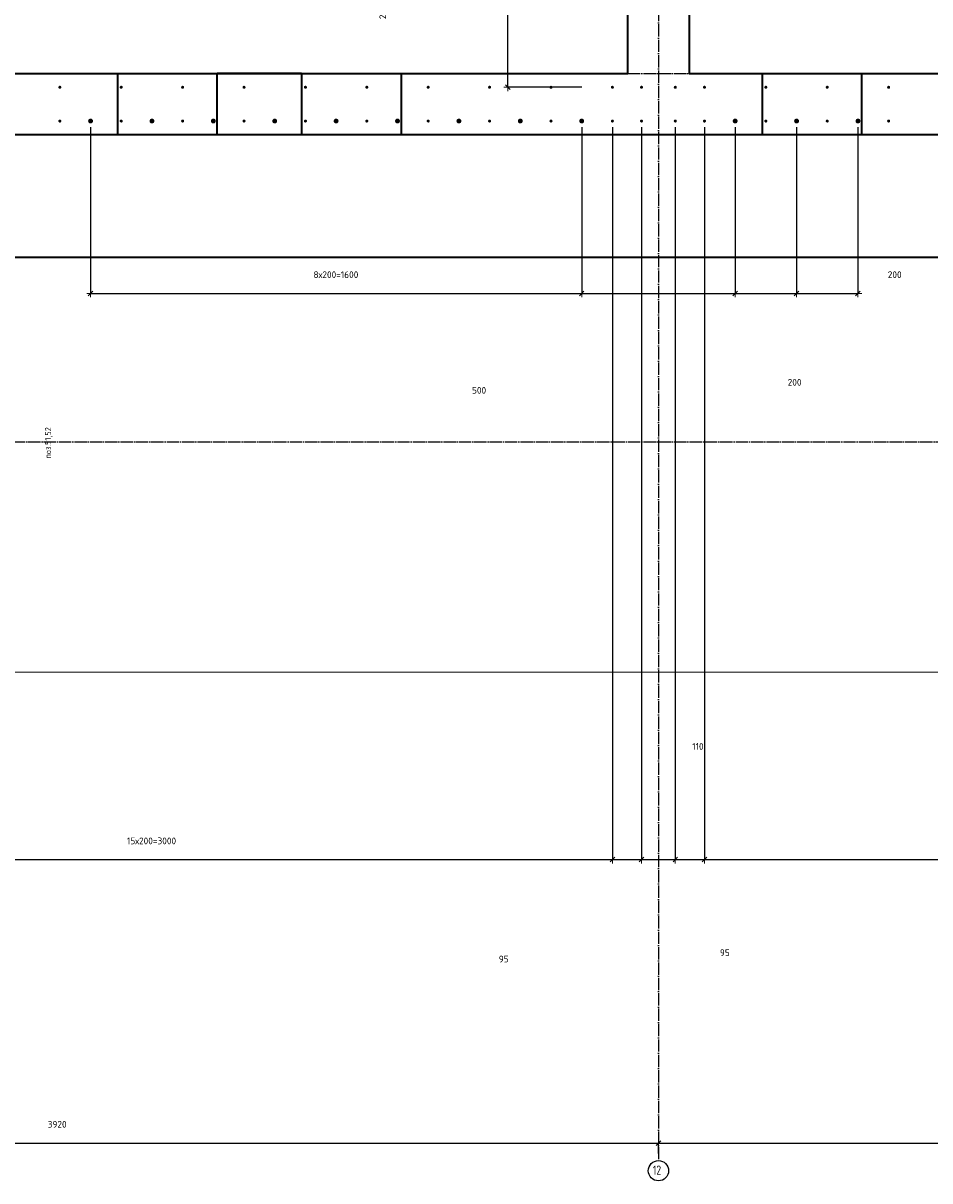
# Model space of a CAD drawing. Header units: millimetres. Extents: x 27309 to 183995, y -852 to 48500.
# Tile 10 of 93: x 133750 to 136704, y 27593 to 31364. Entities that reach past the tile are written whole.
import ezdxf

# ---------------------------------------------------------------- set-up
doc = ezdxf.new("R2010")
doc.units = ezdxf.units.MM
doc.header["$PDMODE"] = 65
for name, pattern in [('______11', [50, 40, -5, 0, -5]), ('______5', [110, 80, -10, 10, -10]), ('________', [0])]:
    doc.linetypes.add(name, pattern=pattern)
for name, color, linetype, lineweight in [('Standard', 7, 'Continuous', 25), ('Арм.стержн. Выпуски', 180, 'Continuous', 35), ('Размерная линия_ общее', 7, 'Continuous', 13)]:
    doc.layers.add(name, color=color, linetype=linetype, lineweight=lineweight)
doc.layers.add('Осевая линия_ общее', color=7, linetype='______5', lineweight=13, true_color=0xa0a0a0)
doc.styles.add('ISOCPEUR', font='ISOCPEUR')
doc.dimstyles.new('DIMSTYLE_3', dxfattribs={"dimtxt": 22, "dimasz": 25, "dimexe": 0, "dimexo": 0, "dimgap": 11, "dimtad": 2, "dimdec": 0, "dimrnd": 5, "dimzin": 12, "dimdsep": 46, "dimtxsty": 'ISOCPEUR', "dimblk1": 'ALL_ML_STRICH', "dimblk2": 'ALL_ML_STRICH', "dimsah": 1, "dimcen": 0, "dimclrd": 7, "dimclre": 256, "dimclrt": 7, "dimadec": 0, "dimazin": 0, "dimtfac": 1, "dimtdec": 0, "dimtix": 1, "dimtmove": 2, "dimatfit": 3, "dimfxl": 0, "dimtzin": 0, "dimlwd": 0, "dimlwe": -3, "dimarcsym": 0})
doc.dimstyles.new('DIMSTYLE_7', dxfattribs={"dimtxt": 22, "dimasz": 25, "dimexe": 0, "dimexo": 0, "dimgap": 11, "dimtad": 0, "dimdec": 0, "dimrnd": 5, "dimzin": 12, "dimdsep": 46, "dimtxsty": 'ISOCPEUR', "dimblk1": 'ALL_ML_STRICH', "dimblk2": 'ALL_ML_STRICH', "dimsah": 1, "dimcen": 0, "dimclrd": 7, "dimclre": 256, "dimclrt": 7, "dimadec": 0, "dimazin": 0, "dimtfac": 1, "dimtdec": 0, "dimtix": 1, "dimtmove": 2, "dimatfit": 3, "dimfxl": 0, "dimtzin": 0, "dimlwd": 0, "dimlwe": -3, "dimarcsym": 0})

# ---------------------------------------------------------------- blocks, each defined once
blk = doc.blocks.new('ALL_ML_STRICH')
at = {"color": 0, "linetype": 'ByBlock', "lineweight": -2}
for p, q in [((-1, 0), (0.5, 0)), ((-0.3, -0.3), (0.3, 0.3)), ((0, -0.5), (0, 0.5))]:
    blk.add_line(p, q, dxfattribs=at)
blk = doc.blocks.new('*D29')
at = {"layer": 'DEFPOINTS', "color": 7, "linetype": 'Continuous', "lineweight": 13, "transparency": 33554687}
for p in [(131900, 27715.7), (131900, 27662.1), (135820, 27662.1)]:
    blk.add_point(p, dxfattribs=at)
at = {"layer": 'Размерная линия_ общее', "color": 253, "linetype": 'Continuous', "lineweight": -2, "true_color": 0xa0a0a0, "transparency": 33554687}
for p, q in [((131900, 27682.1), (131900, 27715.7)), ((135820, 27682.1), (135820, 27715.7))]:
    blk.add_line(p, q, dxfattribs=at)
at = {"layer": 'Размерная линия_ общее', "color": 7, "linetype": 'Continuous', "lineweight": -2, "transparency": 33554687}
blk.add_line((131900, 27715.7), (135820, 27715.7), dxfattribs=at)
at = {"layer": 'Размерная линия_ общее', "color": 7, "linetype": 'Continuous', "lineweight": 13, "transparency": 33554687, "xscale": 25, "yscale": 25, "zscale": 25, "rotation": 180}
blk.add_blockref('ALL_ML_STRICH', (131900, 27715.7), dxfattribs=at)
at = {"layer": 'Размерная линия_ общее', "color": 7, "linetype": 'Continuous', "lineweight": 13, "transparency": 33554687, "xscale": 25, "yscale": 25, "zscale": 25}
blk.add_blockref('ALL_ML_STRICH', (135820, 27715.7), dxfattribs=at)
at = {"layer": 'Размерная линия_ общее', "color": 7, "linetype": 'Continuous', "lineweight": 13, "transparency": 33554687, "insert": (133861.1, 27776.7), "char_height": 22, "width": 88, "attachment_point": 5, "style": 'ISOCPEUR'}
blk.add_mtext('\\A1;{3920}', dxfattribs=at)
blk = doc.blocks.new('*D30')
at = {"layer": 'DEFPOINTS', "color": 7, "linetype": 'Continuous', "lineweight": 13, "transparency": 33554687}
for p in [(135820, 27715.7), (135820, 27662.1), (139740, 27662.1)]:
    blk.add_point(p, dxfattribs=at)
at = {"layer": 'Размерная линия_ общее', "color": 253, "linetype": 'Continuous', "lineweight": -2, "true_color": 0xa0a0a0, "transparency": 33554687}
for p, q in [((135820, 27682.1), (135820, 27715.7)), ((139740, 27682.1), (139740, 27715.7))]:
    blk.add_line(p, q, dxfattribs=at)
at = {"layer": 'Размерная линия_ общее', "color": 7, "linetype": 'Continuous', "lineweight": -2, "transparency": 33554687}
blk.add_line((135820, 27715.7), (139740, 27715.7), dxfattribs=at)
at = {"layer": 'Размерная линия_ общее', "color": 7, "linetype": 'Continuous', "lineweight": 13, "transparency": 33554687, "xscale": 25, "yscale": 25, "zscale": 25, "rotation": 180}
blk.add_blockref('ALL_ML_STRICH', (135820, 27715.7), dxfattribs=at)
at = {"layer": 'Размерная линия_ общее', "color": 7, "linetype": 'Continuous', "lineweight": 13, "transparency": 33554687, "xscale": 25, "yscale": 25, "zscale": 25}
blk.add_blockref('ALL_ML_STRICH', (139740, 27715.7), dxfattribs=at)
at = {"layer": 'Размерная линия_ общее', "color": 7, "linetype": 'Continuous', "lineweight": 13, "transparency": 33554687, "insert": (137781.1, 27776.7), "char_height": 22, "width": 88, "attachment_point": 5, "style": 'ISOCPEUR'}
blk.add_mtext('\\A1;{3920}', dxfattribs=at)
blk = doc.blocks.new('*D83')
at = {"layer": 'DEFPOINTS', "color": 7, "linetype": 'Continuous', "lineweight": 13, "transparency": 33554687}
for p in [(133970, 31045), (135570, 31045), (133970, 30483.4)]:
    blk.add_point(p, dxfattribs=at)
at = {"layer": 'Размерная линия_ общее', "color": 253, "linetype": 'Continuous', "lineweight": -2, "true_color": 0xa0a0a0, "transparency": 33554687}
for p, q in [((133970, 31025), (133970, 30483.4)), ((135570, 31025), (135570, 30483.4))]:
    blk.add_line(p, q, dxfattribs=at)
at = {"layer": 'Размерная линия_ общее', "color": 7, "linetype": 'Continuous', "lineweight": -2, "transparency": 33554687}
blk.add_line((133970, 30483.4), (135570, 30483.4), dxfattribs=at)
at = {"layer": 'Размерная линия_ общее', "color": 7, "linetype": 'Continuous', "lineweight": 13, "transparency": 33554687, "xscale": 25, "yscale": 25, "zscale": 25, "rotation": 180}
blk.add_blockref('ALL_ML_STRICH', (133970, 30483.4), dxfattribs=at)
at = {"layer": 'Размерная линия_ общее', "color": 7, "linetype": 'Continuous', "lineweight": 13, "transparency": 33554687, "xscale": 25, "yscale": 25, "zscale": 25}
blk.add_blockref('ALL_ML_STRICH', (135570, 30483.4), dxfattribs=at)
at = {"layer": 'Размерная линия_ общее', "color": 7, "linetype": 'Continuous', "lineweight": 13, "transparency": 33554687, "insert": (134696.3, 30555.4), "char_height": 22, "width": 1.1, "attachment_point": 1, "line_spacing_factor": 0.60241, "style": 'ISOCPEUR'}
blk.add_mtext('8х200=1600', dxfattribs=at)
blk = doc.blocks.new('*D84')
at = {"layer": 'DEFPOINTS', "color": 7, "linetype": 'Continuous', "lineweight": 13, "transparency": 33554687}
for p in [(135570, 31045), (136070, 31045), (135570, 30483.4)]:
    blk.add_point(p, dxfattribs=at)
at = {"layer": 'Размерная линия_ общее', "color": 253, "linetype": 'Continuous', "lineweight": -2, "true_color": 0xa0a0a0, "transparency": 33554687}
for p, q in [((135570, 31025), (135570, 30483.4)), ((136070, 31025), (136070, 30483.4))]:
    blk.add_line(p, q, dxfattribs=at)
at = {"layer": 'Размерная линия_ общее', "color": 7, "linetype": 'Continuous', "lineweight": -2, "transparency": 33554687}
blk.add_line((135570, 30483.4), (136070, 30483.4), dxfattribs=at)
at = {"layer": 'Размерная линия_ общее', "color": 7, "linetype": 'Continuous', "lineweight": 13, "transparency": 33554687, "xscale": 25, "yscale": 25, "zscale": 25, "rotation": 180}
blk.add_blockref('ALL_ML_STRICH', (135570, 30483.4), dxfattribs=at)
at = {"layer": 'Размерная линия_ общее', "color": 7, "linetype": 'Continuous', "lineweight": 13, "transparency": 33554687, "xscale": 25, "yscale": 25, "zscale": 25}
blk.add_blockref('ALL_ML_STRICH', (136070, 30483.4), dxfattribs=at)
at = {"layer": 'Размерная линия_ общее', "color": 7, "linetype": 'Continuous', "lineweight": 13, "transparency": 33554687, "insert": (135235.7, 30167.9), "char_height": 22, "width": 66, "attachment_point": 5, "style": 'ISOCPEUR'}
blk.add_mtext('\\A1;{500}', dxfattribs=at)
blk = doc.blocks.new('*D85')
at = {"layer": 'DEFPOINTS', "color": 7, "linetype": 'Continuous', "lineweight": 13, "transparency": 33554687}
for p in [(136070, 31045), (136270, 31045), (136070, 30483.4)]:
    blk.add_point(p, dxfattribs=at)
at = {"layer": 'Размерная линия_ общее', "color": 253, "linetype": 'Continuous', "lineweight": -2, "true_color": 0xa0a0a0, "transparency": 33554687}
for p, q in [((136070, 31025), (136070, 30483.4)), ((136270, 31025), (136270, 30483.4))]:
    blk.add_line(p, q, dxfattribs=at)
at = {"layer": 'Размерная линия_ общее', "color": 7, "linetype": 'Continuous', "lineweight": -2, "transparency": 33554687}
blk.add_line((136070, 30483.4), (136270, 30483.4), dxfattribs=at)
at = {"layer": 'Размерная линия_ общее', "color": 7, "linetype": 'Continuous', "lineweight": 13, "transparency": 33554687, "xscale": 25, "yscale": 25, "zscale": 25, "rotation": 180}
blk.add_blockref('ALL_ML_STRICH', (136070, 30483.4), dxfattribs=at)
at = {"layer": 'Размерная линия_ общее', "color": 7, "linetype": 'Continuous', "lineweight": 13, "transparency": 33554687, "xscale": 25, "yscale": 25, "zscale": 25}
blk.add_blockref('ALL_ML_STRICH', (136270, 30483.4), dxfattribs=at)
at = {"layer": 'Размерная линия_ общее', "color": 7, "linetype": 'Continuous', "lineweight": 13, "transparency": 33554687, "insert": (136263.6, 30193.9), "char_height": 22, "width": 66, "attachment_point": 5, "style": 'ISOCPEUR'}
blk.add_mtext('\\A1;{200}', dxfattribs=at)
blk = doc.blocks.new('*D86')
at = {"layer": 'DEFPOINTS', "color": 7, "linetype": 'Continuous', "lineweight": 13, "transparency": 33554687}
for p in [(136270, 31045), (136470, 31045), (136270, 30483.4)]:
    blk.add_point(p, dxfattribs=at)
at = {"layer": 'Размерная линия_ общее', "color": 253, "linetype": 'Continuous', "lineweight": -2, "true_color": 0xa0a0a0, "transparency": 33554687}
for p, q in [((136270, 31025), (136270, 30483.4)), ((136470, 31025), (136470, 30483.4))]:
    blk.add_line(p, q, dxfattribs=at)
at = {"layer": 'Размерная линия_ общее', "color": 7, "linetype": 'Continuous', "lineweight": -2, "transparency": 33554687}
blk.add_line((136270, 30483.4), (136470, 30483.4), dxfattribs=at)
at = {"layer": 'Размерная линия_ общее', "color": 7, "linetype": 'Continuous', "lineweight": 13, "transparency": 33554687, "xscale": 25, "yscale": 25, "zscale": 25, "rotation": 180}
blk.add_blockref('ALL_ML_STRICH', (136270, 30483.4), dxfattribs=at)
at = {"layer": 'Размерная линия_ общее', "color": 7, "linetype": 'Continuous', "lineweight": 13, "transparency": 33554687, "xscale": 25, "yscale": 25, "zscale": 25}
blk.add_blockref('ALL_ML_STRICH', (136470, 30483.4), dxfattribs=at)
at = {"layer": 'Размерная линия_ общее', "color": 7, "linetype": 'Continuous', "lineweight": 13, "transparency": 33554687, "insert": (136589.7, 30544.5), "char_height": 22, "width": 66, "attachment_point": 5, "style": 'ISOCPEUR'}
blk.add_mtext('\\A1;{200}', dxfattribs=at)
blk = doc.blocks.new('*D211')
at = {"layer": 'DEFPOINTS', "color": 7, "linetype": 'Continuous', "lineweight": 13, "transparency": 33554687}
for p in [(135765, 31400), (135329, 31155), (135670, 31155)]:
    blk.add_point(p, dxfattribs=at)
at = {"layer": 'Размерная линия_ общее', "color": 253, "linetype": 'Continuous', "lineweight": -2, "true_color": 0xa0a0a0, "transparency": 33554687}
for p, q in [((135665, 31400), (135329, 31400)), ((135570, 31155), (135329, 31155))]:
    blk.add_line(p, q, dxfattribs=at)
at = {"layer": 'Размерная линия_ общее', "color": 7, "linetype": 'Continuous', "lineweight": -2, "transparency": 33554687}
blk.add_line((135329, 31155), (135329, 31400), dxfattribs=at)
at = {"layer": 'Размерная линия_ общее', "color": 7, "linetype": 'Continuous', "lineweight": 13, "transparency": 33554687, "xscale": 25, "yscale": 25, "zscale": 25}
for p, rotation in [((135329, 31400), 90), ((135329, 31155), 270)]:
    blk.add_blockref('ALL_ML_STRICH', p, dxfattribs=dict(at, rotation=rotation))
at = {"layer": 'Размерная линия_ общее', "color": 7, "linetype": 'Continuous', "lineweight": 13, "transparency": 33554687, "insert": (134921.9, 31400.7), "char_height": 22, "width": 66, "attachment_point": 5, "rotation": 90, "style": 'ISOCPEUR'}
blk.add_mtext('\\A1;{245}', dxfattribs=at)
blk = doc.blocks.new('*D622')
at = {"layer": 'DEFPOINTS', "color": 7, "linetype": 'Continuous', "lineweight": 13, "transparency": 33554687}
for p in [(132670, 31045), (135670, 31045), (132670, 28639)]:
    blk.add_point(p, dxfattribs=at)
at = {"layer": 'Размерная линия_ общее', "color": 253, "linetype": 'Continuous', "lineweight": -2, "true_color": 0xa0a0a0, "transparency": 33554687}
for p, q in [((132670, 31025), (132670, 28639)), ((135670, 31025), (135670, 28639))]:
    blk.add_line(p, q, dxfattribs=at)
at = {"layer": 'Размерная линия_ общее', "color": 7, "linetype": 'Continuous', "lineweight": -2, "transparency": 33554687}
blk.add_line((132670, 28639), (135670, 28639), dxfattribs=at)
at = {"layer": 'Размерная линия_ общее', "color": 7, "linetype": 'Continuous', "lineweight": 13, "transparency": 33554687, "xscale": 25, "yscale": 25, "zscale": 25, "rotation": 180}
blk.add_blockref('ALL_ML_STRICH', (132670, 28639), dxfattribs=at)
at = {"layer": 'Размерная линия_ общее', "color": 7, "linetype": 'Continuous', "lineweight": 13, "transparency": 33554687, "xscale": 25, "yscale": 25, "zscale": 25}
blk.add_blockref('ALL_ML_STRICH', (135670, 28639), dxfattribs=at)
at = {"layer": 'Размерная линия_ общее', "color": 7, "linetype": 'Continuous', "lineweight": 13, "transparency": 33554687, "insert": (134088.6, 28711), "char_height": 22, "width": 1.1, "attachment_point": 1, "line_spacing_factor": 0.60241, "style": 'ISOCPEUR'}
blk.add_mtext('15х200=3000', dxfattribs=at)
blk = doc.blocks.new('*D623')
at = {"layer": 'DEFPOINTS', "color": 7, "linetype": 'Continuous', "lineweight": 13, "transparency": 33554687}
for p in [(135670, 31045), (135765, 31045), (135670, 28639)]:
    blk.add_point(p, dxfattribs=at)
at = {"layer": 'Размерная линия_ общее', "color": 253, "linetype": 'Continuous', "lineweight": -2, "true_color": 0xa0a0a0, "transparency": 33554687}
for p, q in [((135670, 31025), (135670, 28639)), ((135765, 31025), (135765, 28639))]:
    blk.add_line(p, q, dxfattribs=at)
at = {"layer": 'Размерная линия_ общее', "color": 7, "linetype": 'Continuous', "lineweight": -2, "transparency": 33554687}
blk.add_line((135670, 28639), (135765, 28639), dxfattribs=at)
at = {"layer": 'Размерная линия_ общее', "color": 7, "linetype": 'Continuous', "lineweight": 13, "transparency": 33554687, "xscale": 25, "yscale": 25, "zscale": 25, "rotation": 180}
blk.add_blockref('ALL_ML_STRICH', (135670, 28639), dxfattribs=at)
at = {"layer": 'Размерная линия_ общее', "color": 7, "linetype": 'Continuous', "lineweight": 13, "transparency": 33554687, "xscale": 25, "yscale": 25, "zscale": 25}
blk.add_blockref('ALL_ML_STRICH', (135765, 28639), dxfattribs=at)
at = {"layer": 'Размерная линия_ общее', "color": 7, "linetype": 'Continuous', "lineweight": 13, "transparency": 33554687, "insert": (135316, 28315.2), "char_height": 22, "width": 44, "attachment_point": 5, "style": 'ISOCPEUR'}
blk.add_mtext('\\A1;{95}', dxfattribs=at)
blk = doc.blocks.new('*D624')
at = {"layer": 'DEFPOINTS', "color": 7, "linetype": 'Continuous', "lineweight": 13, "transparency": 33554687}
for p in [(135765, 31045), (135875, 31045), (135765, 28639)]:
    blk.add_point(p, dxfattribs=at)
at = {"layer": 'Размерная линия_ общее', "color": 253, "linetype": 'Continuous', "lineweight": -2, "true_color": 0xa0a0a0, "transparency": 33554687}
for p, q in [((135765, 31025), (135765, 28639)), ((135875, 31025), (135875, 28639))]:
    blk.add_line(p, q, dxfattribs=at)
at = {"layer": 'Размерная линия_ общее', "color": 7, "linetype": 'Continuous', "lineweight": -2, "transparency": 33554687}
blk.add_line((135765, 28639), (135875, 28639), dxfattribs=at)
at = {"layer": 'Размерная линия_ общее', "color": 7, "linetype": 'Continuous', "lineweight": 13, "transparency": 33554687, "xscale": 25, "yscale": 25, "zscale": 25, "rotation": 180}
blk.add_blockref('ALL_ML_STRICH', (135765, 28639), dxfattribs=at)
at = {"layer": 'Размерная линия_ общее', "color": 7, "linetype": 'Continuous', "lineweight": 13, "transparency": 33554687, "xscale": 25, "yscale": 25, "zscale": 25}
blk.add_blockref('ALL_ML_STRICH', (135875, 28639), dxfattribs=at)
at = {"layer": 'Размерная линия_ общее', "color": 7, "linetype": 'Continuous', "lineweight": 13, "transparency": 33554687, "insert": (135948.6, 29007.6), "char_height": 22, "width": 66, "attachment_point": 5, "style": 'ISOCPEUR'}
blk.add_mtext('\\A1;{110}', dxfattribs=at)
blk = doc.blocks.new('*D625')
at = {"layer": 'DEFPOINTS', "color": 7, "linetype": 'Continuous', "lineweight": 13, "transparency": 33554687}
for p in [(135875, 31045), (135970, 31045), (135875, 28639)]:
    blk.add_point(p, dxfattribs=at)
at = {"layer": 'Размерная линия_ общее', "color": 253, "linetype": 'Continuous', "lineweight": -2, "true_color": 0xa0a0a0, "transparency": 33554687}
for p, q in [((135875, 31025), (135875, 28639)), ((135970, 31025), (135970, 28639))]:
    blk.add_line(p, q, dxfattribs=at)
at = {"layer": 'Размерная линия_ общее', "color": 7, "linetype": 'Continuous', "lineweight": -2, "transparency": 33554687}
blk.add_line((135875, 28639), (135970, 28639), dxfattribs=at)
at = {"layer": 'Размерная линия_ общее', "color": 7, "linetype": 'Continuous', "lineweight": 13, "transparency": 33554687, "xscale": 25, "yscale": 25, "zscale": 25, "rotation": 180}
blk.add_blockref('ALL_ML_STRICH', (135875, 28639), dxfattribs=at)
at = {"layer": 'Размерная линия_ общее', "color": 7, "linetype": 'Continuous', "lineweight": 13, "transparency": 33554687, "xscale": 25, "yscale": 25, "zscale": 25}
blk.add_blockref('ALL_ML_STRICH', (135970, 28639), dxfattribs=at)
at = {"layer": 'Размерная линия_ общее', "color": 7, "linetype": 'Continuous', "lineweight": 13, "transparency": 33554687, "insert": (136036.3, 28335.9), "char_height": 22, "width": 44, "attachment_point": 5, "style": 'ISOCPEUR'}
blk.add_mtext('\\A1;{95}', dxfattribs=at)
blk = doc.blocks.new('*D626')
at = {"layer": 'DEFPOINTS', "color": 7, "linetype": 'Continuous', "lineweight": 13, "transparency": 33554687}
for p in [(135970, 31045), (138970, 31045), (135970, 28639)]:
    blk.add_point(p, dxfattribs=at)
at = {"layer": 'Размерная линия_ общее', "color": 253, "linetype": 'Continuous', "lineweight": -2, "true_color": 0xa0a0a0, "transparency": 33554687}
for p, q in [((135970, 31025), (135970, 28639)), ((138970, 31025), (138970, 28639))]:
    blk.add_line(p, q, dxfattribs=at)
at = {"layer": 'Размерная линия_ общее', "color": 7, "linetype": 'Continuous', "lineweight": -2, "transparency": 33554687}
blk.add_line((135970, 28639), (138970, 28639), dxfattribs=at)
at = {"layer": 'Размерная линия_ общее', "color": 7, "linetype": 'Continuous', "lineweight": 13, "transparency": 33554687, "xscale": 25, "yscale": 25, "zscale": 25, "rotation": 180}
blk.add_blockref('ALL_ML_STRICH', (135970, 28639), dxfattribs=at)
at = {"layer": 'Размерная линия_ общее', "color": 7, "linetype": 'Continuous', "lineweight": 13, "transparency": 33554687, "xscale": 25, "yscale": 25, "zscale": 25}
blk.add_blockref('ALL_ML_STRICH', (138970, 28639), dxfattribs=at)
at = {"layer": 'Размерная линия_ общее', "color": 7, "linetype": 'Continuous', "lineweight": 13, "transparency": 33554687, "insert": (137388.6, 28711), "char_height": 22, "width": 1.1, "attachment_point": 1, "line_spacing_factor": 0.60241, "style": 'ISOCPEUR'}
blk.add_mtext('15х200=3000', dxfattribs=at)

msp = doc.modelspace()

# ---------------------------------------------------------------- hatches: boundary and pattern name
at = {"layer": 'Арм.стержн. Выпуски', "linetype": 'Continuous', "lineweight": 35, "transparency": 33554687}
for color, points in [(4, [(133875, 31155), (133874.6, 31156.9), (133873.5, 31158.5), (133871.9, 31159.6), (133870, 31160), (133868.1, 31159.6), (133866.5, 31158.5), (133865.4, 31156.9), (133865, 31155), (133865.4, 31153.1), (133866.5, 31151.5), (133868.1, 31150.4), (133870, 31150), (133871.9, 31150.4), (133873.5, 31151.5), (133874.6, 31153.1)]), (4, [(134075, 31155), (134074.6, 31156.9), (134073.5, 31158.5), (134071.9, 31159.6), (134070, 31160), (134068.1, 31159.6), (134066.5, 31158.5), (134065.4, 31156.9), (134065, 31155), (134065.4, 31153.1), (134066.5, 31151.5), (134068.1, 31150.4), (134070, 31150), (134071.9, 31150.4), (134073.5, 31151.5), (134074.6, 31153.1)]), (4, [(134275, 31155), (134274.6, 31156.9), (134273.5, 31158.5), (134271.9, 31159.6), (134270, 31160), (134268.1, 31159.6), (134266.5, 31158.5), (134265.4, 31156.9), (134265, 31155), (134265.4, 31153.1), (134266.5, 31151.5), (134268.1, 31150.4), (134270, 31150), (134271.9, 31150.4), (134273.5, 31151.5), (134274.6, 31153.1)]), (4, [(134475, 31155), (134474.6, 31156.9), (134473.5, 31158.5), (134471.9, 31159.6), (134470, 31160), (134468.1, 31159.6), (134466.5, 31158.5), (134465.4, 31156.9), (134465, 31155), (134465.4, 31153.1), (134466.5, 31151.5), (134468.1, 31150.4), (134470, 31150), (134471.9, 31150.4), (134473.5, 31151.5), (134474.6, 31153.1)]), (4, [(134675, 31155), (134674.6, 31156.9), (134673.5, 31158.5), (134671.9, 31159.6), (134670, 31160), (134668.1, 31159.6), (134666.5, 31158.5), (134665.4, 31156.9), (134665, 31155), (134665.4, 31153.1), (134666.5, 31151.5), (134668.1, 31150.4), (134670, 31150), (134671.9, 31150.4), (134673.5, 31151.5), (134674.6, 31153.1)]), (4, [(134875, 31155), (134874.6, 31156.9), (134873.5, 31158.5), (134871.9, 31159.6), (134870, 31160), (134868.1, 31159.6), (134866.5, 31158.5), (134865.4, 31156.9), (134865, 31155), (134865.4, 31153.1), (134866.5, 31151.5), (134868.1, 31150.4), (134870, 31150), (134871.9, 31150.4), (134873.5, 31151.5), (134874.6, 31153.1)]), (4, [(135075, 31155), (135074.6, 31156.9), (135073.5, 31158.5), (135071.9, 31159.6), (135070, 31160), (135068.1, 31159.6), (135066.5, 31158.5), (135065.4, 31156.9), (135065, 31155), (135065.4, 31153.1), (135066.5, 31151.5), (135068.1, 31150.4), (135070, 31150), (135071.9, 31150.4), (135073.5, 31151.5), (135074.6, 31153.1)]), (4, [(135275, 31155), (135274.6, 31156.9), (135273.5, 31158.5), (135271.9, 31159.6), (135270, 31160), (135268.1, 31159.6), (135266.5, 31158.5), (135265.4, 31156.9), (135265, 31155), (135265.4, 31153.1), (135266.5, 31151.5), (135268.1, 31150.4), (135270, 31150), (135271.9, 31150.4), (135273.5, 31151.5), (135274.6, 31153.1)]), (4, [(135475, 31155), (135474.6, 31156.9), (135473.5, 31158.5), (135471.9, 31159.6), (135470, 31160), (135468.1, 31159.6), (135466.5, 31158.5), (135465.4, 31156.9), (135465, 31155), (135465.4, 31153.1), (135466.5, 31151.5), (135468.1, 31150.4), (135470, 31150), (135471.9, 31150.4), (135473.5, 31151.5), (135474.6, 31153.1)]), (4, [(135675, 31155), (135674.6, 31156.9), (135673.5, 31158.5), (135671.9, 31159.6), (135670, 31160), (135668.1, 31159.6), (135666.5, 31158.5), (135665.4, 31156.9), (135665, 31155), (135665.4, 31153.1), (135666.5, 31151.5), (135668.1, 31150.4), (135670, 31150), (135671.9, 31150.4), (135673.5, 31151.5), (135674.6, 31153.1)]), (4, [(135770, 31155), (135769.6, 31156.9), (135768.5, 31158.5), (135766.9, 31159.6), (135765, 31160), (135763.1, 31159.6), (135761.5, 31158.5), (135760.4, 31156.9), (135760, 31155), (135760.4, 31153.1), (135761.5, 31151.5), (135763.1, 31150.4), (135765, 31150), (135766.9, 31150.4), (135768.5, 31151.5), (135769.6, 31153.1)]), (4, [(135880, 31155), (135879.6, 31156.9), (135878.5, 31158.5), (135876.9, 31159.6), (135875, 31160), (135873.1, 31159.6), (135871.5, 31158.5), (135870.4, 31156.9), (135870, 31155), (135870.4, 31153.1), (135871.5, 31151.5), (135873.1, 31150.4), (135875, 31150), (135876.9, 31150.4), (135878.5, 31151.5), (135879.6, 31153.1)]), (4, [(135975, 31155), (135974.6, 31156.9), (135973.5, 31158.5), (135971.9, 31159.6), (135970, 31160), (135968.1, 31159.6), (135966.5, 31158.5), (135965.4, 31156.9), (135965, 31155), (135965.4, 31153.1), (135966.5, 31151.5), (135968.1, 31150.4), (135970, 31150), (135971.9, 31150.4), (135973.5, 31151.5), (135974.6, 31153.1)]), (4, [(136175, 31155), (136174.6, 31156.9), (136173.5, 31158.5), (136171.9, 31159.6), (136170, 31160), (136168.1, 31159.6), (136166.5, 31158.5), (136165.4, 31156.9), (136165, 31155), (136165.4, 31153.1), (136166.5, 31151.5), (136168.1, 31150.4), (136170, 31150), (136171.9, 31150.4), (136173.5, 31151.5), (136174.6, 31153.1)]), (4, [(136375, 31155), (136374.6, 31156.9), (136373.5, 31158.5), (136371.9, 31159.6), (136370, 31160), (136368.1, 31159.6), (136366.5, 31158.5), (136365.4, 31156.9), (136365, 31155), (136365.4, 31153.1), (136366.5, 31151.5), (136368.1, 31150.4), (136370, 31150), (136371.9, 31150.4), (136373.5, 31151.5), (136374.6, 31153.1)]), (4, [(136575, 31155), (136574.6, 31156.9), (136573.5, 31158.5), (136571.9, 31159.6), (136570, 31160), (136568.1, 31159.6), (136566.5, 31158.5), (136565.4, 31156.9), (136565, 31155), (136565.4, 31153.1), (136566.5, 31151.5), (136568.1, 31150.4), (136570, 31150), (136571.9, 31150.4), (136573.5, 31151.5), (136574.6, 31153.1)]), (4, [(133875, 31045), (133874.6, 31046.9), (133873.5, 31048.5), (133871.9, 31049.6), (133870, 31050), (133868.1, 31049.6), (133866.5, 31048.5), (133865.4, 31046.9), (133865, 31045), (133865.4, 31043.1), (133866.5, 31041.5), (133868.1, 31040.4), (133870, 31040), (133871.9, 31040.4), (133873.5, 31041.5), (133874.6, 31043.1)]), (7, [(133978, 31045), (133977.4, 31048.1), (133975.7, 31050.7), (133973.1, 31052.4), (133970, 31053), (133966.9, 31052.4), (133964.3, 31050.7), (133962.6, 31048.1), (133962, 31045), (133962.6, 31041.9), (133964.3, 31039.3), (133966.9, 31037.6), (133970, 31037), (133973.1, 31037.6), (133975.7, 31039.3), (133977.4, 31041.9)]), (4, [(134075, 31045), (134074.6, 31046.9), (134073.5, 31048.5), (134071.9, 31049.6), (134070, 31050), (134068.1, 31049.6), (134066.5, 31048.5), (134065.4, 31046.9), (134065, 31045), (134065.4, 31043.1), (134066.5, 31041.5), (134068.1, 31040.4), (134070, 31040), (134071.9, 31040.4), (134073.5, 31041.5), (134074.6, 31043.1)]), (7, [(134178, 31045), (134177.4, 31048.1), (134175.7, 31050.7), (134173.1, 31052.4), (134170, 31053), (134166.9, 31052.4), (134164.3, 31050.7), (134162.6, 31048.1), (134162, 31045), (134162.6, 31041.9), (134164.3, 31039.3), (134166.9, 31037.6), (134170, 31037), (134173.1, 31037.6), (134175.7, 31039.3), (134177.4, 31041.9)]), (4, [(134275, 31045), (134274.6, 31046.9), (134273.5, 31048.5), (134271.9, 31049.6), (134270, 31050), (134268.1, 31049.6), (134266.5, 31048.5), (134265.4, 31046.9), (134265, 31045), (134265.4, 31043.1), (134266.5, 31041.5), (134268.1, 31040.4), (134270, 31040), (134271.9, 31040.4), (134273.5, 31041.5), (134274.6, 31043.1)]), (7, [(134378, 31045), (134377.4, 31048.1), (134375.7, 31050.7), (134373.1, 31052.4), (134370, 31053), (134366.9, 31052.4), (134364.3, 31050.7), (134362.6, 31048.1), (134362, 31045), (134362.6, 31041.9), (134364.3, 31039.3), (134366.9, 31037.6), (134370, 31037), (134373.1, 31037.6), (134375.7, 31039.3), (134377.4, 31041.9)]), (4, [(134475, 31045), (134474.6, 31046.9), (134473.5, 31048.5), (134471.9, 31049.6), (134470, 31050), (134468.1, 31049.6), (134466.5, 31048.5), (134465.4, 31046.9), (134465, 31045), (134465.4, 31043.1), (134466.5, 31041.5), (134468.1, 31040.4), (134470, 31040), (134471.9, 31040.4), (134473.5, 31041.5), (134474.6, 31043.1)]), (7, [(134578, 31045), (134577.4, 31048.1), (134575.7, 31050.7), (134573.1, 31052.4), (134570, 31053), (134566.9, 31052.4), (134564.3, 31050.7), (134562.6, 31048.1), (134562, 31045), (134562.6, 31041.9), (134564.3, 31039.3), (134566.9, 31037.6), (134570, 31037), (134573.1, 31037.6), (134575.7, 31039.3), (134577.4, 31041.9)]), (4, [(134675, 31045), (134674.6, 31046.9), (134673.5, 31048.5), (134671.9, 31049.6), (134670, 31050), (134668.1, 31049.6), (134666.5, 31048.5), (134665.4, 31046.9), (134665, 31045), (134665.4, 31043.1), (134666.5, 31041.5), (134668.1, 31040.4), (134670, 31040), (134671.9, 31040.4), (134673.5, 31041.5), (134674.6, 31043.1)]), (7, [(134778, 31045), (134777.4, 31048.1), (134775.7, 31050.7), (134773.1, 31052.4), (134770, 31053), (134766.9, 31052.4), (134764.3, 31050.7), (134762.6, 31048.1), (134762, 31045), (134762.6, 31041.9), (134764.3, 31039.3), (134766.9, 31037.6), (134770, 31037), (134773.1, 31037.6), (134775.7, 31039.3), (134777.4, 31041.9)]), (4, [(134875, 31045), (134874.6, 31046.9), (134873.5, 31048.5), (134871.9, 31049.6), (134870, 31050), (134868.1, 31049.6), (134866.5, 31048.5), (134865.4, 31046.9), (134865, 31045), (134865.4, 31043.1), (134866.5, 31041.5), (134868.1, 31040.4), (134870, 31040), (134871.9, 31040.4), (134873.5, 31041.5), (134874.6, 31043.1)]), (7, [(134978, 31045), (134977.4, 31048.1), (134975.7, 31050.7), (134973.1, 31052.4), (134970, 31053), (134966.9, 31052.4), (134964.3, 31050.7), (134962.6, 31048.1), (134962, 31045), (134962.6, 31041.9), (134964.3, 31039.3), (134966.9, 31037.6), (134970, 31037), (134973.1, 31037.6), (134975.7, 31039.3), (134977.4, 31041.9)]), (4, [(135075, 31045), (135074.6, 31046.9), (135073.5, 31048.5), (135071.9, 31049.6), (135070, 31050), (135068.1, 31049.6), (135066.5, 31048.5), (135065.4, 31046.9), (135065, 31045), (135065.4, 31043.1), (135066.5, 31041.5), (135068.1, 31040.4), (135070, 31040), (135071.9, 31040.4), (135073.5, 31041.5), (135074.6, 31043.1)]), (7, [(135178, 31045), (135177.4, 31048.1), (135175.7, 31050.7), (135173.1, 31052.4), (135170, 31053), (135166.9, 31052.4), (135164.3, 31050.7), (135162.6, 31048.1), (135162, 31045), (135162.6, 31041.9), (135164.3, 31039.3), (135166.9, 31037.6), (135170, 31037), (135173.1, 31037.6), (135175.7, 31039.3), (135177.4, 31041.9)]), (4, [(135275, 31045), (135274.6, 31046.9), (135273.5, 31048.5), (135271.9, 31049.6), (135270, 31050), (135268.1, 31049.6), (135266.5, 31048.5), (135265.4, 31046.9), (135265, 31045), (135265.4, 31043.1), (135266.5, 31041.5), (135268.1, 31040.4), (135270, 31040), (135271.9, 31040.4), (135273.5, 31041.5), (135274.6, 31043.1)]), (7, [(135378, 31045), (135377.4, 31048.1), (135375.7, 31050.7), (135373.1, 31052.4), (135370, 31053), (135366.9, 31052.4), (135364.3, 31050.7), (135362.6, 31048.1), (135362, 31045), (135362.6, 31041.9), (135364.3, 31039.3), (135366.9, 31037.6), (135370, 31037), (135373.1, 31037.6), (135375.7, 31039.3), (135377.4, 31041.9)]), (4, [(135475, 31045), (135474.6, 31046.9), (135473.5, 31048.5), (135471.9, 31049.6), (135470, 31050), (135468.1, 31049.6), (135466.5, 31048.5), (135465.4, 31046.9), (135465, 31045), (135465.4, 31043.1), (135466.5, 31041.5), (135468.1, 31040.4), (135470, 31040), (135471.9, 31040.4), (135473.5, 31041.5), (135474.6, 31043.1)]), (7, [(135578, 31045), (135577.4, 31048.1), (135575.7, 31050.7), (135573.1, 31052.4), (135570, 31053), (135566.9, 31052.4), (135564.3, 31050.7), (135562.6, 31048.1), (135562, 31045), (135562.6, 31041.9), (135564.3, 31039.3), (135566.9, 31037.6), (135570, 31037), (135573.1, 31037.6), (135575.7, 31039.3), (135577.4, 31041.9)]), (4, [(135675, 31045), (135674.6, 31046.9), (135673.5, 31048.5), (135671.9, 31049.6), (135670, 31050), (135668.1, 31049.6), (135666.5, 31048.5), (135665.4, 31046.9), (135665, 31045), (135665.4, 31043.1), (135666.5, 31041.5), (135668.1, 31040.4), (135670, 31040), (135671.9, 31040.4), (135673.5, 31041.5), (135674.6, 31043.1)]), (4, [(135770, 31045), (135769.6, 31046.9), (135768.5, 31048.5), (135766.9, 31049.6), (135765, 31050), (135763.1, 31049.6), (135761.5, 31048.5), (135760.4, 31046.9), (135760, 31045), (135760.4, 31043.1), (135761.5, 31041.5), (135763.1, 31040.4), (135765, 31040), (135766.9, 31040.4), (135768.5, 31041.5), (135769.6, 31043.1)]), (4, [(135880, 31045), (135879.6, 31046.9), (135878.5, 31048.5), (135876.9, 31049.6), (135875, 31050), (135873.1, 31049.6), (135871.5, 31048.5), (135870.4, 31046.9), (135870, 31045), (135870.4, 31043.1), (135871.5, 31041.5), (135873.1, 31040.4), (135875, 31040), (135876.9, 31040.4), (135878.5, 31041.5), (135879.6, 31043.1)]), (4, [(135975, 31045), (135974.6, 31046.9), (135973.5, 31048.5), (135971.9, 31049.6), (135970, 31050), (135968.1, 31049.6), (135966.5, 31048.5), (135965.4, 31046.9), (135965, 31045), (135965.4, 31043.1), (135966.5, 31041.5), (135968.1, 31040.4), (135970, 31040), (135971.9, 31040.4), (135973.5, 31041.5), (135974.6, 31043.1)]), (7, [(136078, 31045), (136077.4, 31048.1), (136075.7, 31050.7), (136073.1, 31052.4), (136070, 31053), (136066.9, 31052.4), (136064.3, 31050.7), (136062.6, 31048.1), (136062, 31045), (136062.6, 31041.9), (136064.3, 31039.3), (136066.9, 31037.6), (136070, 31037), (136073.1, 31037.6), (136075.7, 31039.3), (136077.4, 31041.9)]), (4, [(136175, 31045), (136174.6, 31046.9), (136173.5, 31048.5), (136171.9, 31049.6), (136170, 31050), (136168.1, 31049.6), (136166.5, 31048.5), (136165.4, 31046.9), (136165, 31045), (136165.4, 31043.1), (136166.5, 31041.5), (136168.1, 31040.4), (136170, 31040), (136171.9, 31040.4), (136173.5, 31041.5), (136174.6, 31043.1)]), (7, [(136278, 31045), (136277.4, 31048.1), (136275.7, 31050.7), (136273.1, 31052.4), (136270, 31053), (136266.9, 31052.4), (136264.3, 31050.7), (136262.6, 31048.1), (136262, 31045), (136262.6, 31041.9), (136264.3, 31039.3), (136266.9, 31037.6), (136270, 31037), (136273.1, 31037.6), (136275.7, 31039.3), (136277.4, 31041.9)]), (4, [(136375, 31045), (136374.6, 31046.9), (136373.5, 31048.5), (136371.9, 31049.6), (136370, 31050), (136368.1, 31049.6), (136366.5, 31048.5), (136365.4, 31046.9), (136365, 31045), (136365.4, 31043.1), (136366.5, 31041.5), (136368.1, 31040.4), (136370, 31040), (136371.9, 31040.4), (136373.5, 31041.5), (136374.6, 31043.1)]), (7, [(136478, 31045), (136477.4, 31048.1), (136475.7, 31050.7), (136473.1, 31052.4), (136470, 31053), (136466.9, 31052.4), (136464.3, 31050.7), (136462.6, 31048.1), (136462, 31045), (136462.6, 31041.9), (136464.3, 31039.3), (136466.9, 31037.6), (136470, 31037), (136473.1, 31037.6), (136475.7, 31039.3), (136477.4, 31041.9)]), (4, [(136575, 31045), (136574.6, 31046.9), (136573.5, 31048.5), (136571.9, 31049.6), (136570, 31050), (136568.1, 31049.6), (136566.5, 31048.5), (136565.4, 31046.9), (136565, 31045), (136565.4, 31043.1), (136566.5, 31041.5), (136568.1, 31040.4), (136570, 31040), (136571.9, 31040.4), (136573.5, 31041.5), (136574.6, 31043.1)])]:
    msp.add_hatch(color=color, dxfattribs=at).paths.add_polyline_path(points)

# ---------------------------------------------------------------- linework, layer by layer
at = {"color": 7, "linetype": 'Continuous', "lineweight": 35, "transparency": 33554687}
for p, q in [((132620, 31200), (135720, 31200)), ((135920, 31200), (139220, 31200)), ((139020, 31000), (132620, 31000))]:
    msp.add_line(p, q, dxfattribs=at)
at = {"color": 7, "linetype": '________', "lineweight": 35, "transparency": 33554687}
for p, q in [((134057.5, 31200), (134057.5, 31000)), ((134382.5, 31000), (134382.5, 31200)), ((134657.5, 31200), (134382.5, 31200)), ((134657.5, 31200), (134657.5, 31000)), ((134982.5, 31000), (134982.5, 31200)), ((136157.5, 31200), (136157.5, 31000)), ((136482.5, 31000), (136482.5, 31200))]:
    msp.add_line(p, q, dxfattribs=at)
at = {"layer": 'Standard', "color": 7, "linetype": 'Continuous', "lineweight": 35, "transparency": 33554687}
for p, q in [((135720, 31200), (135720, 32450)), ((135920, 32450), (135920, 31200))]:
    msp.add_line(p, q, dxfattribs=at)
at = {"layer": 'Standard', "color": 7, "linetype": 'Continuous', "lineweight": 13, "transparency": 33554687}
msp.add_lwpolyline([(125100, 29250), (167980, 29250), (167980, 48500), (125100, 48500), (125100, 29250)], dxfattribs=at)
at = {"layer": 'Осевая линия_ общее', "color": 253, "linetype": '______11', "lineweight": -3, "true_color": 0xa0a0a0, "transparency": 33554687}
for p, q in [((135820, 46340), (135820, 27662.1)), ((125200, 31200), (169325.4, 31200)), ((125200, 30000), (169325.4, 30000))]:
    msp.add_line(p, q, dxfattribs=at)
at = {"layer": 'Осевая линия_ общее', "color": 7, "linetype": 'Continuous', "lineweight": -3, "transparency": 33554687}
msp.add_circle((135820, 27625.6), 33, dxfattribs=at)
at = {"layer": 'Размерная линия_ общее', "color": 7, "linetype": 'Continuous', "lineweight": 35, "transparency": 33554687}
msp.add_line((138620, 30600), (133020, 30600), dxfattribs=at)

# ---------------------------------------------------------------- texts
at = {"layer": 'Standard', "color": 7, "linetype": 'Continuous', "lineweight": 13, "transparency": 33554687, "insert": (133846.2, 29945.3), "char_height": 20, "width": 104.817, "attachment_point": 7, "rotation": 90, "style": 'ISOCPEUR'}
msp.add_mtext('\\A1;{\\fISOCPEUR|i0|b0;\\H20.000000;\\W0.909091;\\C7;поз.51,52}\\P', dxfattribs=at)
at = {"layer": 'Осевая линия_ общее', "color": 7, "linetype": 'Continuous', "lineweight": -3, "transparency": 33554687, "insert": (135802, 27612.6), "char_height": 30, "width": 47.228, "attachment_point": 7, "style": 'ISOCPEUR'}
msp.add_mtext('\\W0.75;12', dxfattribs=at)

# ---------------------------------------------------------------- dimensions: what is measured, and where the dimension line sits
at = {"layer": 'Размерная линия_ общее', "color": 7, "linetype": 'Continuous', "lineweight": 13, "transparency": 33554687}
dim = msp.add_linear_dim(base=(135329, 31400), p1=(135570, 31155), p2=(135665, 31400), angle=90, dimstyle='DIMSTYLE_3', override={"dimpost": '<>', "dimclrd": 7, "dimclre": 253, "dimclrt": 7, "dimlwd": 0, "dimlwe": 65533}, dxfattribs=at)
dim.commit()
dim.dimension.update_dxf_attribs({"geometry": '*D211', "text_midpoint": (134921.9, 31400.7), "dimtype": 160})
for base, p1, p2, text, picture, middle in [((135670, 28639), (132670, 31025), (135670, 31025), '15х200=3000', '*D622', (134170, 28650)), ((135570, 30483.4), (133970, 31025), (135570, 31025), '8х200=1600', '*D83', (134770, 30494.4)), ((138970, 28639), (135970, 31025), (138970, 31025), '15х200=3000', '*D626', (137470, 28650))]:
    dim = msp.add_linear_dim(base=base, p1=p1, p2=p2, text=text, dimstyle='DIMSTYLE_3', override={"dimpost": '<>', "dimclrd": 7, "dimclre": 253, "dimclrt": 7, "dimlwd": 0, "dimlwe": 65533}, dxfattribs=at)
    dim.commit()
    dim.dimension.update_dxf_attribs({"geometry": picture, "text_midpoint": middle, "dimtype": 160})
for base, p1, p2, dimstyle, picture, middle in [((136070, 30483.4), (135570, 31025), (136070, 31025), 'DIMSTYLE_7', '*D84', (135235.7, 30167.9)), ((135765, 28639), (135670, 31025), (135765, 31025), 'DIMSTYLE_7', '*D623', (135316, 28315.2)), ((135875, 28639), (135765, 31025), (135875, 31025), 'DIMSTYLE_3', '*D624', (135948.6, 29007.6)), ((135970, 28639), (135875, 31025), (135970, 31025), 'DIMSTYLE_7', '*D625', (136036.3, 28335.9)), ((136270, 30483.4), (136070, 31025), (136270, 31025), 'DIMSTYLE_7', '*D85', (136263.6, 30193.9)), ((136470, 30483.4), (136270, 31025), (136470, 31025), 'DIMSTYLE_3', '*D86', (136589.7, 30544.5)), ((135820, 27715.7), (131900, 27682.1), (135820, 27682.1), 'DIMSTYLE_3', '*D29', (133861.1, 27776.7)), ((139740, 27715.7), (135820, 27682.1), (139740, 27682.1), 'DIMSTYLE_3', '*D30', (137781.1, 27776.7))]:
    dim = msp.add_linear_dim(base=base, p1=p1, p2=p2, dimstyle=dimstyle, override={"dimpost": '<>', "dimclrd": 7, "dimclre": 253, "dimclrt": 7, "dimlwd": 0, "dimlwe": 65533}, dxfattribs=at)
    dim.commit()
    dim.dimension.update_dxf_attribs({"geometry": picture, "text_midpoint": middle, "dimtype": 160})

doc.saveas('drawing.dxf')
